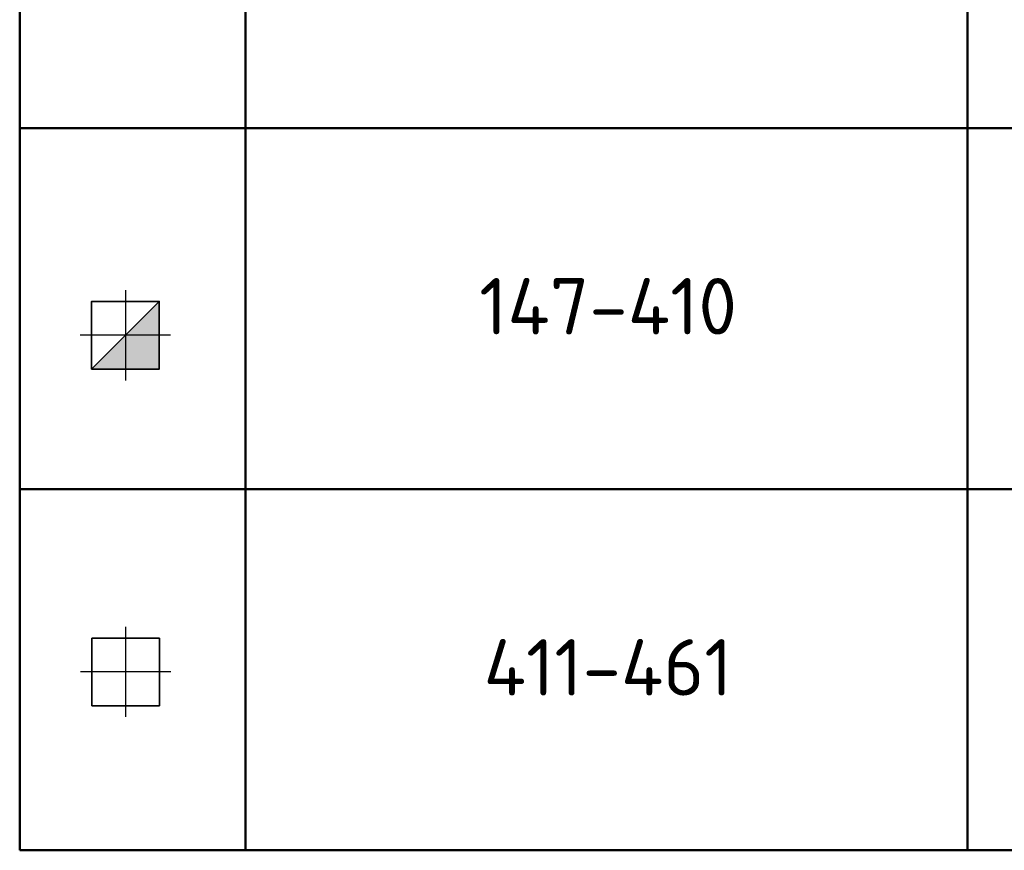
# Model space of a CAD drawing. Header units: millimetres. Extents: x -93479 to 1057970, y -66333 to 172656.
# Tile 208 of 256: x 363511 to 367874, y 5503 to 9184. Entities that reach past the tile are written whole.
import ezdxf

# ---------------------------------------------------------------- set-up
doc = ezdxf.new("R2010")
doc.units = ezdxf.units.MM
doc.linetypes.add('DASHDOT', pattern=[25.4, 12.7, -6.35, 0, -6.35])
for name, color, linetype, lineweight in [('Standard', 7, 'Continuous', 25), ('КО_оси', 1, 'DASHDOT', 25), ('КО_фундаменты', 2, 'Continuous', 50), ('РАЗМЕРЫ', 7, 'Continuous', 9)]:
    doc.layers.add(name, color=color, linetype=linetype, lineweight=lineweight)
doc.styles.add('ISOCPEUR', font='GOST_Common.ttf', dxfattribs={"height": 450})

msp = doc.modelspace()

# ---------------------------------------------------------------- linework, layer by layer
at = {"layer": 'Standard', "color": 7, "linetype": 'Continuous', "lineweight": 50, "transparency": 33554687}
for p, q in [((363511.2, 13403.4), (363511.2, 5503.4)), ((364511.2, 13403.4), (364511.2, 5503.4)), ((367711.2, 13403.4), (367711.2, 5503.4)), ((363511.2, 8703.4), (380499.5, 8703.4)), ((363511.2, 7103.4), (380499.5, 7103.4)), ((363511.2, 5503.4), (380499.5, 5503.4))]:
    msp.add_line(p, q, dxfattribs=at)
at = {"layer": 'КО_оси', "color": 7, "ltscale": 100}
for p, q in [((363980.5, 6494.1, -360), (363980.5, 6094.1, -360)), ((364180.5, 6294.1, -360), (363780.5, 6294.1, -360))]:
    msp.add_line(p, q, dxfattribs=at)
for points in [[(363979.4, 7985.4), (363979.4, 7585.4)], [(364179.4, 7785.4), (363779.4, 7785.4)]]:
    msp.add_lwpolyline(points, dxfattribs=at)
at = {"layer": 'КО_фундаменты', "color": 7, "lineweight": 35, "ltscale": 100}
for p, q in [((364130.5, 6444.1, -360), (363830.5, 6444.1, -360)), ((363830.5, 6444.1, -360), (363830.5, 6144.1, -360)), ((364130.5, 6144.1, -360), (364130.5, 6444.1, -360)), ((363830.5, 6144.1, -360), (364130.5, 6144.1, -360))]:
    msp.add_line(p, q, dxfattribs=at)
msp.add_lwpolyline([(363829.4, 7635.4), (364129.4, 7635.4), (364129.4, 7935.4), (363829.4, 7935.4)], close=True, dxfattribs=at)
at = {"layer": 'РАЗМЕРЫ', "color": 7}
msp.add_line((363829.4, 7635.4), (364129.4, 7935.4), dxfattribs=at)
at = {"layer": 'РАЗМЕРЫ', "color": 7, "linetype": 'Continuous', "transparency": 33554648}
for points in [[(364129.4, 7785.4), (363979.4, 7785.4), (364129.4, 7935.4)], [(363979.4, 7635.4), (363829.4, 7635.4), (363979.4, 7785.4)], [(363979.4, 7635.4), (363979.4, 7785.4), (364129.4, 7635.4)], [(364129.4, 7635.4), (363979.4, 7785.4), (364129.4, 7785.4)]]:
    msp.add_solid(points, dxfattribs=at)

# ---------------------------------------------------------------- texts
at = {"layer": 'Standard', "color": 7, "linetype": 'Continuous', "lineweight": 35, "transparency": 33554687, "char_height": 250, "attachment_point": 5, "style": 'ISOCPEUR'}
for s, insert, width in [('\\A1;{\\fISOCPEUR|b0|i0|c204|p34;147-410}', (366118.4, 7914.1), 1260.577), ('\\A1;{\\fISOCPEUR|b0|i0|c204|p34;411-461}', (366118.4, 6314.1), 1315.385)]:
    msp.add_mtext(s, dxfattribs=dict(at, insert=insert, width=width))

doc.saveas('drawing.dxf')
